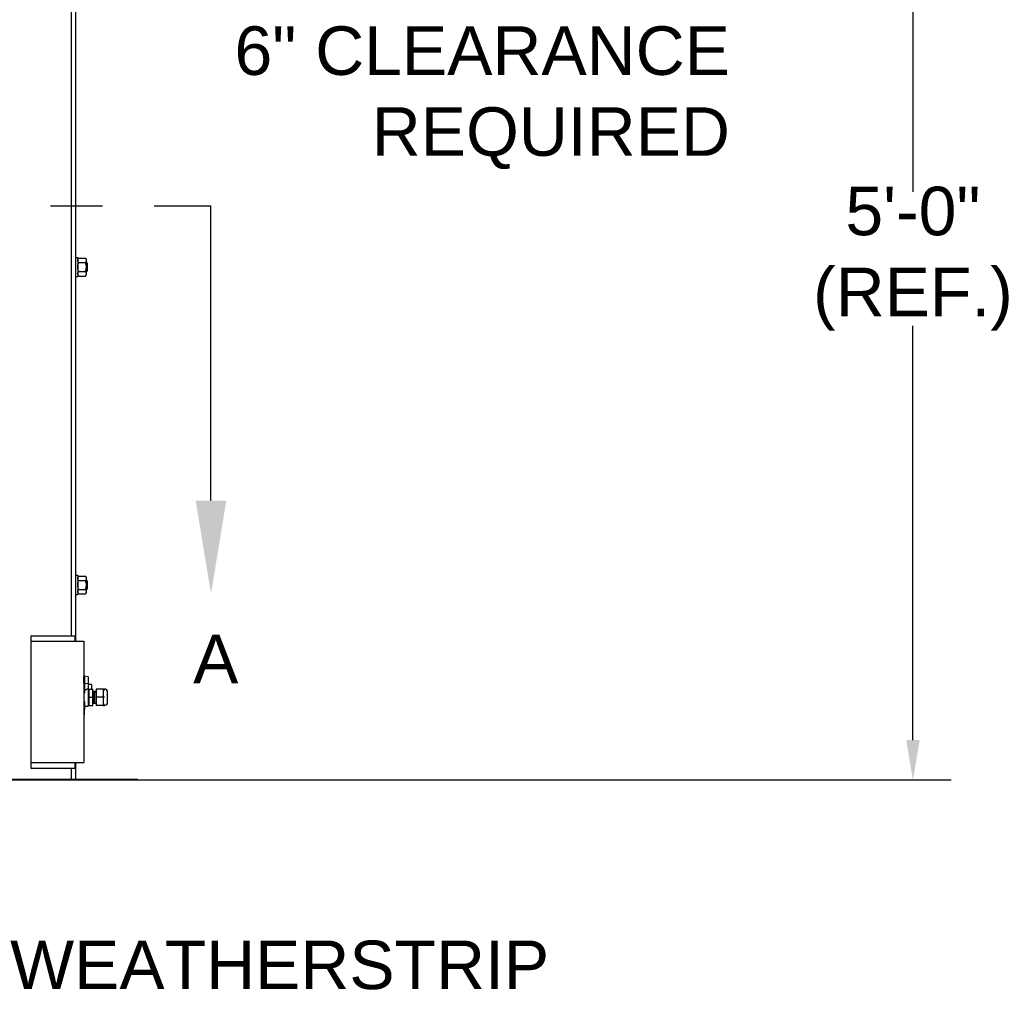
# Model space of a CAD drawing. Header units: inches. Extents: x 170 to 312, y 215 to 248.
# Tile 87 of 256: x 181.17 to 183.06, y 239.67 to 241.57. Entities that reach past the tile are written whole.
import ezdxf
from ezdxf import colors
from ezdxf.entities.mleader import LeaderData, LeaderLine
from ezdxf.math import Vec2, Vec3

# ---------------------------------------------------------------- set-up
doc = ezdxf.new("R2010")
doc.units = ezdxf.units.IN
doc.header["$LTSCALE"] = 0.25
doc.header["$MEASUREMENT"] = 0
doc.linetypes.add('CENTER', pattern=[2, 1.25, -0.25, 0.25, -0.25])
for name, color, linetype in [('ANNOTATIONS', 1, 'Continuous'), ('MOTOR RH', 7, 'Continuous'), ('SECTION CUTS', 6, 'CENTER')]:
    doc.layers.add(name, color=color, linetype=linetype)
doc.styles.add('ARIAL', font='arial.ttf', dxfattribs={"height": 0.09375})
doc.styles.get("Standard").update_dxf_attribs({"font": 'romans.shx'})

msp = doc.modelspace()

# ---------------------------------------------------------------- linework, layer by layer
at = {"layer": 'ANNOTATIONS'}
for p, q in [((182.89726, 242.04006), (182.89726, 241.23964)), ((182.89726, 240.18109), (182.89726, 240.98112))]:
    msp.add_line(p, q, dxfattribs=at)
msp.add_solid([(182.88432, 240.18109), (182.91021, 240.18109), (182.89726, 240.10342)], dxfattribs=at)
at = {"layer": 'MOTOR RH'}
for p, q in [((181.27341, 240.38253), (181.27341, 244.29919)), ((181.28194, 240.37188), (181.28194, 244.29919)), ((181.28518, 241.1124), (181.28518, 241.07618)), ((181.2871, 241.11152), (181.30017, 241.11152)), ((181.2871, 241.1029), (181.30017, 241.1029)), ((181.30209, 241.07937), (181.30209, 241.10921)), ((181.30271, 241.08576), (181.30271, 241.10281)), ((181.30428, 241.08732), (181.30428, 241.10125)), ((181.2871, 241.08567), (181.30017, 241.08567)), ((181.2871, 241.07706), (181.30017, 241.07706)), ((181.28518, 240.49854), (181.28518, 240.46232)), ((181.2871, 240.49766), (181.30017, 240.49766)), ((181.30209, 240.46551), (181.30209, 240.49535)), ((181.2871, 240.48904), (181.30017, 240.48904)), ((181.30271, 240.4719), (181.30271, 240.48895)), ((181.30428, 240.47347), (181.30428, 240.48739)), ((181.2871, 240.47181), (181.30017, 240.47181)), ((181.2871, 240.4632), (181.30017, 240.4632)), ((181.19456, 240.38253), (181.27982, 240.38253)), ((181.19456, 240.38253), (181.19456, 240.12676)), ((181.27982, 240.38253), (181.27982, 240.37188)), ((181.19456, 240.37188), (181.29687, 240.37188)), ((181.29687, 240.37188), (181.29687, 240.13742)), ((181.29687, 240.30713), (181.29845, 240.30449)), ((181.29711, 240.30412), (181.29687, 240.30452)), ((181.29711, 240.30412), (181.29845, 240.30449)), ((181.29711, 240.29042), (181.29711, 240.30412)), ((181.30517, 240.30315), (181.29845, 240.30449)), ((181.29845, 240.30449), (181.29845, 240.27265)), ((181.30517, 240.30315), (181.30517, 240.24676)), ((181.29711, 240.29042), (181.29687, 240.29044)), ((181.29845, 240.2903), (181.29711, 240.29042)), ((181.30517, 240.28972), (181.29845, 240.2903)), ((181.31178, 240.2886), (181.31178, 240.27953)), ((181.30705, 240.24756), (181.30705, 240.27953)), ((181.30705, 240.27953), (181.31416, 240.27953)), ((181.30705, 240.26354), (181.31416, 240.26354)), ((181.31416, 240.24756), (181.31416, 240.27953)), ((181.33463, 240.27953), (181.32098, 240.27953)), ((181.32098, 240.27953), (181.32098, 240.24756)), ((181.33664, 240.26354), (181.32098, 240.26354)), ((181.33463, 240.27953), (181.33463, 240.24756)), ((181.33463, 240.27953), (181.33664, 240.27739)), ((181.34305, 240.25397), (181.34305, 240.27312)), ((181.29845, 240.24542), (181.29695, 240.22393)), ((181.29845, 240.25444), (181.29845, 240.24542)), ((181.30705, 240.24756), (181.31416, 240.24756)), ((181.31875, 240.25233), (181.31964, 240.25233)), ((181.33463, 240.24756), (181.32098, 240.24756)), ((181.33664, 240.2497), (181.33463, 240.24756)), ((181.29695, 240.22393), (181.29687, 240.22393)), ((181.19456, 240.13742), (181.29687, 240.13742)), ((181.27982, 240.13742), (181.27982, 240.12676)), ((181.28194, 240.10529), (181.28194, 240.13742)), ((181.19456, 240.12676), (181.27982, 240.12676)), ((181.27341, 240.10529), (181.27341, 240.12676)), ((182.97074, 240.10342), (175.2346, 240.10342)), ((176.7803, 240.10529), (181.4013, 240.10529))]:
    msp.add_line(p, q, dxfattribs=at)
for centre, radius, start, end in [((181.31255, 240.26354), 0.01678, 147.14012, 159.08586), ((181.33664, 240.27312), 0.00641, 0, 90), ((181.31255, 240.26354), 0.01678, 200.91414, 212.85988), ((181.3192, 240.25233), 0.000446, 180, 360), ((181.33664, 240.25397), 0.00641, 270, 0)]:
    msp.add_arc(centre, radius, start, end, dxfattribs=at)
msp.add_ellipse((181.30883, 240.26354), major_axis=(0, 0.01678), ratio=0.9090909, start_param=0.2423659, end_param=0.7477626, dxfattribs=at)
for points in [[(181.28518, 241.1124), (181.28194, 241.1124)], [(181.2871, 241.11152), (181.28518, 241.10921)], [(181.30209, 241.10921), (181.30017, 241.11152)], [(181.30271, 241.10281), (181.30209, 241.10281)], [(181.30428, 241.10125), (181.30271, 241.10281)], [(181.30209, 241.08576), (181.30271, 241.08576)], [(181.30271, 241.08576), (181.30428, 241.08732)], [(181.28194, 241.07618), (181.28518, 241.07618)], [(181.28518, 241.07937), (181.2871, 241.07706)], [(181.30017, 241.07706), (181.30209, 241.07937)], [(181.28518, 240.49854), (181.28194, 240.49854)], [(181.2871, 240.49766), (181.28518, 240.49535)], [(181.30209, 240.49535), (181.30017, 240.49766)], [(181.30271, 240.48895), (181.30209, 240.48895)], [(181.30428, 240.48739), (181.30271, 240.48895)], [(181.30271, 240.4719), (181.30428, 240.47347)], [(181.28194, 240.46232), (181.28518, 240.46232)], [(181.28518, 240.46551), (181.2871, 240.4632)], [(181.30017, 240.4632), (181.30209, 240.46551)], [(181.30209, 240.4719), (181.30271, 240.4719)], [(181.31178, 240.2886), (181.30517, 240.2886)], [(181.30705, 240.27824), (181.30517, 240.27824)], [(181.31456, 240.27475), (181.31416, 240.27475)], [(181.31623, 240.27475), (181.31545, 240.27475)], [(181.31791, 240.27475), (181.31713, 240.27475)], [(181.32098, 240.27475), (181.31881, 240.27475)], [(181.29845, 240.24676), (181.30517, 240.24676)], [(181.30517, 240.24884), (181.30705, 240.24884)], [(181.31461, 240.25233), (181.3154, 240.25233)], [(181.31629, 240.25233), (181.31707, 240.25233)], [(181.31797, 240.25233), (181.31875, 240.25233)], [(181.31964, 240.25233), (181.32098, 240.25233)]]:
    msp.add_open_spline(points, degree=1, dxfattribs=at)
for points, knots in [([(181.28518, 241.10721), (181.28523, 241.10773), (181.28534, 241.10879), (181.2861, 241.11024), (181.28679, 241.11113), (181.2871, 241.11152)], [0, 0, 0, 0, 0.3536519, 0.7166818, 1, 1, 1, 1]), ([(181.2871, 241.1029), (181.28665, 241.10349), (181.28576, 241.10467), (181.28523, 241.10614), (181.28519, 241.10699), (181.28518, 241.10721)], [0, 0, 0, 0, 0.4215128, 0.852907, 1, 1, 1, 1]), ([(181.28518, 241.09429), (181.28518, 241.09457), (181.2852, 241.09597), (181.28558, 241.09851), (181.28636, 241.10109), (181.28695, 241.10253), (181.2871, 241.1029)], [0, 0, 0, 0, 0.0936214, 0.4739182, 0.864488, 1, 1, 1, 1]), ([(181.30209, 241.10721), (181.30204, 241.10773), (181.30193, 241.10879), (181.30117, 241.11024), (181.30048, 241.11113), (181.30017, 241.11152)], [0, 0, 0, 0, 0.3536519, 0.7166818, 1, 1, 1, 1]), ([(181.30017, 241.1029), (181.30062, 241.10349), (181.30151, 241.10467), (181.30204, 241.10614), (181.30208, 241.10699), (181.30209, 241.10721)], [0, 0, 0, 0, 0.4215125, 0.852907, 1, 1, 1, 1]), ([(181.30209, 241.09429), (181.30209, 241.09457), (181.30207, 241.09597), (181.30169, 241.09851), (181.30091, 241.10109), (181.30032, 241.10253), (181.30017, 241.1029)], [0, 0, 0, 0, 0.0936214, 0.4739184, 0.864488, 1, 1, 1, 1]), ([(181.2871, 241.08567), (181.28681, 241.0864), (181.28613, 241.08813), (181.28536, 241.09101), (181.28524, 241.09319), (181.28518, 241.09429)], [0, 0, 0, 0, 0.2644539, 0.6278638, 1, 1, 1, 1]), ([(181.28518, 241.08137), (181.28523, 241.08189), (181.28534, 241.08295), (181.2861, 241.08439), (181.28679, 241.08528), (181.2871, 241.08567)], [0, 0, 0, 0, 0.353652, 0.7166817, 1, 1, 1, 1]), ([(181.2871, 241.07706), (181.28665, 241.07764), (181.28576, 241.07882), (181.28523, 241.08029), (181.28519, 241.08115), (181.28518, 241.08137)], [0, 0, 0, 0, 0.4215121, 0.8529061, 1, 1, 1, 1]), ([(181.30017, 241.08567), (181.30046, 241.0864), (181.30113, 241.08813), (181.30191, 241.09101), (181.30203, 241.09319), (181.30209, 241.09429)], [0, 0, 0, 0, 0.2644539, 0.6278638, 1, 1, 1, 1]), ([(181.30209, 241.08137), (181.30204, 241.08189), (181.30193, 241.08295), (181.30117, 241.08439), (181.30048, 241.08528), (181.30017, 241.08567)], [0, 0, 0, 0, 0.353652, 0.7166817, 1, 1, 1, 1]), ([(181.30017, 241.07706), (181.30062, 241.07764), (181.30151, 241.07882), (181.30204, 241.08029), (181.30208, 241.08115), (181.30209, 241.08137)], [0, 0, 0, 0, 0.4215118, 0.8529061, 1, 1, 1, 1]), ([(181.28518, 240.49335), (181.28523, 240.49387), (181.28534, 240.49493), (181.2861, 240.49638), (181.28679, 240.49727), (181.2871, 240.49766)], [0, 0, 0, 0, 0.35364966, 0.71667969, 1, 1, 1, 1]), ([(181.2871, 240.48904), (181.28665, 240.48963), (181.28576, 240.49081), (181.28523, 240.49228), (181.28519, 240.49313), (181.28518, 240.49335)], [0, 0, 0, 0, 0.4215162, 0.8529073, 1, 1, 1, 1]), ([(181.30209, 240.49335), (181.30204, 240.49387), (181.30193, 240.49493), (181.30117, 240.49638), (181.30048, 240.49727), (181.30017, 240.49766)], [0, 0, 0, 0, 0.35364966, 0.71667969, 1, 1, 1, 1]), ([(181.30017, 240.48904), (181.30062, 240.48963), (181.30151, 240.49081), (181.30204, 240.49228), (181.30208, 240.49313), (181.30209, 240.49335)], [0, 0, 0, 0, 0.4215159, 0.8529073, 1, 1, 1, 1]), ([(181.28518, 240.48043), (181.28518, 240.48071), (181.2852, 240.48211), (181.28558, 240.48465), (181.28636, 240.48723), (181.28695, 240.48867), (181.2871, 240.48904)], [0, 0, 0, 0, 0.0936218, 0.4739158, 0.8644916, 1, 1, 1, 1]), ([(181.2871, 240.47181), (181.28681, 240.47254), (181.28613, 240.47427), (181.28536, 240.47715), (181.28524, 240.47933), (181.28518, 240.48043)], [0, 0, 0, 0, 0.2644539, 0.6278593, 1, 1, 1, 1]), ([(181.30209, 240.48043), (181.30209, 240.48071), (181.30207, 240.48211), (181.30169, 240.48465), (181.30091, 240.48723), (181.30032, 240.48867), (181.30017, 240.48904)], [0, 0, 0, 0, 0.0936218, 0.473916, 0.8644916, 1, 1, 1, 1]), ([(181.30017, 240.47181), (181.30046, 240.47254), (181.30113, 240.47427), (181.30191, 240.47715), (181.30203, 240.47933), (181.30209, 240.48043)], [0, 0, 0, 0, 0.2644539, 0.6278593, 1, 1, 1, 1]), ([(181.28518, 240.46751), (181.28523, 240.46803), (181.28534, 240.46909), (181.2861, 240.47053), (181.28679, 240.47142), (181.2871, 240.47181)], [0, 0, 0, 0, 0.3536498, 0.7166796, 1, 1, 1, 1]), ([(181.2871, 240.4632), (181.28665, 240.46378), (181.28576, 240.46496), (181.28523, 240.46643), (181.28519, 240.46729), (181.28518, 240.46751)], [0, 0, 0, 0, 0.4215155, 0.8529064, 1, 1, 1, 1]), ([(181.30209, 240.46751), (181.30204, 240.46803), (181.30193, 240.46909), (181.30117, 240.47053), (181.30048, 240.47142), (181.30017, 240.47181)], [0, 0, 0, 0, 0.3536498, 0.7166796, 1, 1, 1, 1]), ([(181.30017, 240.4632), (181.30062, 240.46378), (181.30151, 240.46496), (181.30204, 240.46643), (181.30208, 240.46729), (181.30209, 240.46751)], [0, 0, 0, 0, 0.42151525, 0.85290636, 1, 1, 1, 1]), ([(181.31416, 240.25189), (181.31429, 240.25194), (181.31454, 240.25204), (181.31466, 240.2526), (181.31472, 240.25346), (181.31481, 240.25553), (181.31488, 240.25841), (181.31495, 240.26114), (181.315, 240.2627), (181.31503, 240.26354)], [0, 0, 0, 0, 0.0900005, 0.1675474, 0.2921205, 0.5194776, 0.7399898, 0.8603536, 1, 1, 1, 1]), ([(181.31545, 240.27475), (181.31544, 240.27488), (181.31542, 240.27508), (181.31492, 240.27526), (181.31442, 240.2748), (181.31455, 240.27447), (181.31443, 240.27354), (181.3144, 240.2726), (181.31437, 240.27176), (181.31436, 240.27147)], [0, 0, 0, 0, 0.1509339, 0.2269304, 0.3091432, 0.5126112, 0.7171058, 0.9038952, 1, 1, 1, 1]), ([(181.31503, 240.26354), (181.31505, 240.26454), (181.3151, 240.26649), (181.31517, 240.26921), (181.31525, 240.27193), (181.31535, 240.27425), (181.31542, 240.27459), (181.31545, 240.27475)], [0, 0, 0, 0, 0.1698674, 0.3339398, 0.4980122, 0.752244, 1, 1, 1, 1]), ([(181.3154, 240.25233), (181.31542, 240.2524), (181.31546, 240.25255), (181.31554, 240.25373), (181.31562, 240.25582), (181.31571, 240.25914), (181.3158, 240.26306), (181.31589, 240.26651), (181.31596, 240.26914), (181.316, 240.27091), (181.31602, 240.27145), (181.31602, 240.27146)], [0, 0, 0, 0, 0.1093267, 0.2225142, 0.3357025, 0.4984323, 0.6663723, 0.7795603, 0.8888869, 0.9982135, 1, 1, 1, 1]), ([(181.31604, 240.27146), (181.31602, 240.27072), (181.31598, 240.26943), (181.3159, 240.26666), (181.31585, 240.26472), (181.31582, 240.26355)], [0, 0, 0, 0, 0.3440212, 0.6037055, 1, 1, 1, 1]), ([(181.31713, 240.27475), (181.31711, 240.27491), (181.31709, 240.2751), (181.31669, 240.27522), (181.31645, 240.27515), (181.31609, 240.27478), (181.31627, 240.27441), (181.31609, 240.27316), (181.31605, 240.27173), (181.31604, 240.27146)], [0, 0, 0, 0, 0.1789689, 0.2132075, 0.2435323, 0.2761385, 0.5221296, 0.9089216, 1, 1, 1, 1]), ([(181.31649, 240.2558), (181.31651, 240.25647), (181.31655, 240.25768), (181.3166, 240.25977), (181.31666, 240.26168), (181.31669, 240.26288), (181.31671, 240.26355)], [0, 0, 0, 0, 0.3209033, 0.5829366, 0.7689491, 1, 1, 1, 1]), ([(181.31651, 240.2558), (181.31654, 240.25688), (181.3166, 240.25914), (181.3167, 240.26307), (181.31678, 240.26649), (181.31685, 240.26921), (181.31692, 240.27193), (181.31703, 240.27425), (181.31709, 240.27459), (181.31713, 240.27475)], [0, 0, 0, 0, 0.1576476, 0.3272143, 0.4414987, 0.5518842, 0.6622698, 0.8333133, 1, 1, 1, 1]), ([(181.31707, 240.25233), (181.3171, 240.2524), (181.31714, 240.25255), (181.31721, 240.25373), (181.3173, 240.25582), (181.31738, 240.25914), (181.31746, 240.26206), (181.31749, 240.26354)], [0, 0, 0, 0, 0.1640625, 0.3339187, 0.5037762, 0.7479787, 1, 1, 1, 1]), ([(181.31878, 240.27474), (181.31879, 240.27481), (181.31879, 240.27496), (181.31844, 240.27526), (181.31794, 240.27508), (181.31791, 240.27473), (181.31781, 240.27401), (181.31773, 240.27214), (181.31765, 240.26929), (181.31758, 240.26636), (181.31752, 240.26458), (181.31749, 240.26354)], [0, 0, 0, 0, 0.0432697, 0.0891446, 0.131551, 0.2176056, 0.3221563, 0.5318737, 0.7347377, 0.8463632, 1, 1, 1, 1]), ([(181.3181, 240.25417), (181.31812, 240.25448), (181.31817, 240.25544), (181.31823, 240.25782), (181.3183, 240.26072), (181.31835, 240.26251), (181.31839, 240.26354)], [0, 0, 0, 0, 0.1679631, 0.5285284, 0.7269292, 1, 1, 1, 1]), ([(181.31812, 240.25417), (181.31814, 240.25463), (181.3182, 240.25592), (181.31828, 240.25916), (181.31837, 240.26306), (181.31846, 240.26649), (181.31853, 240.26921), (181.3186, 240.27193), (181.3187, 240.27425), (181.31877, 240.27459), (181.31881, 240.27475)], [0, 0, 0, 0, 0.0847764, 0.2341584, 0.3883234, 0.4922273, 0.5925865, 0.6929458, 0.8484534, 1, 1, 1, 1]), ([(181.33664, 240.27953), (181.33636, 240.27952), (181.33604, 240.27951), (181.33553, 240.27951), (181.33539, 240.27952), (181.33529, 240.27952), (181.3352, 240.27952), (181.33507, 240.27952), (181.33485, 240.27953), (181.33469, 240.27953), (181.33465, 240.27953), (181.33463, 240.27953)], [0, 0, 0, 0, 0.2479231, 0.2890908, 0.3069668, 0.3246628, 0.3441602, 0.3674164, 0.4310408, 0.6540306, 1, 1, 1, 1]), ([(181.31539, 240.25233), (181.31541, 240.2522), (181.31542, 240.252), (181.31593, 240.25182), (181.31642, 240.25229), (181.3163, 240.25262), (181.31641, 240.25355), (181.31645, 240.25454), (181.31647, 240.25545), (181.31649, 240.2558)], [0, 0, 0, 0, 0.1477712, 0.2221758, 0.3026654, 0.5018695, 0.7020792, 0.8849539, 1, 1, 1, 1]), ([(181.31709, 240.2524), (181.31708, 240.25231), (181.31707, 240.25215), (181.31744, 240.25182), (181.31794, 240.25201), (181.31797, 240.25237), (181.31805, 240.25285), (181.31808, 240.25372), (181.3181, 240.25417)], [0, 0, 0, 0, 0.1201292, 0.2225498, 0.3172257, 0.5093497, 0.7427679, 1, 1, 1, 1]), ([(181.33463, 240.24756), (181.33484, 240.24771), (181.33525, 240.248), (181.33592, 240.2477), (181.3364, 240.2476), (181.33664, 240.24756)], [0, 0, 0, 0, 0.35448285, 0.68277445, 1, 1, 1, 1])]:
    msp.add_open_spline(points, degree=3, knots=knots, dxfattribs=at)
at = {"layer": 'SECTION CUTS'}
msp.add_line((176.53297, 241.2129), (181.5425, 241.2129), dxfattribs=at)

# ---------------------------------------------------------------- texts
at = {"layer": 'ANNOTATIONS', "char_height": 0.09375, "style": 'ARIAL'}
for s, insert, attachment_point in [('6" CLEARANCE\\PREQUIRED', (182.54406, 241.42127), 6), ('5\'-0"\\P(REF.)', (182.89726, 241.11038), 5)]:
    msp.add_mtext(s, dxfattribs=dict(at, insert=insert, attachment_point=attachment_point))
at = {"layer": 'SECTION CUTS', "style": 'ARIAL'}
msp.add_text('A', height=0.09375, dxfattribs=at).set_placement((181.50802, 240.29047))

# ---------------------------------------------------------------- leaders
at = {"layer": 'ANNOTATIONS'}
ml = msp.add_multileader_mtext('Standard', dxfattribs=at)
ml.set_content('WEATHERSTRIP', color=256, style='ARIAL')
ml.set_leader_properties()
ml.build(insert=Vec2(0, 0))
ml.multileader.update_dxf_attribs({"dogleg_length": 0.36, "arrow_head_size": 0.09375})
ctx = ml.context
ctx.base_point, ctx.char_height, ctx.arrow_head_size, ctx.landing_gap_size, ctx.plane_origin = Vec3(181.06477, 239.74611), 0.09375, 0.09375, 0.09, Vec3(180.27973, 239.31288)
notes = []
notes.append((ctx, [(0, (1, 1, 0), (180.96681, 239.74611), (1, 0), 0.09796, [(0, [(180.58264, 240.11218)], 0, [])])]))
ctx.mtext.insert, ctx.mtext.flow_direction = Vec3(181.15477, 239.79378), 5
at = {"layer": 'SECTION CUTS'}
ml = msp.add_multileader_mtext('Standard', dxfattribs=at)
ml.set_content('', color=256)
ml.set_leader_properties()
ml.build(insert=Vec2(0, 0))
ml.multileader.update_dxf_attribs({"dogleg_length": 0, "arrow_head_size": 0.18})
ctx = ml.context
ctx.base_point, ctx.char_height, ctx.arrow_head_size, ctx.landing_gap_size, ctx.plane_origin = Vec3(181.5425, 241.2129), 0.18, 0.18, 0, Vec3(181.5425, 240.46338)
notes.append((ctx, [(0, (1, 1, 0), (181.5425, 241.2129), (1, 0), 0, [(0, [(181.5425, 240.46338)], 0, [])])]))
ctx.mtext.insert, ctx.mtext.flow_direction = Vec3(181.5425, 241.3029), 5
for ctx, leaders in notes:
    for number, flags, end, landing, length, lines in leaders:
        leader = LeaderData()
        leader.index, (leader.has_last_leader_line, leader.has_dogleg_vector, leader.attachment_direction) = number, flags
        leader.last_leader_point, leader.dogleg_vector, leader.dogleg_length = Vec3(end), Vec3(landing), length
        for number, points, colour, breaks in lines:
            line = LeaderLine()
            line.index, line.vertices, line.color, line.breaks = number, Vec3.list(points), colors.encode_raw_color(colour), breaks
            leader.lines.append(line)
        ctx.leaders.append(leader)

doc.saveas('drawing.dxf')
